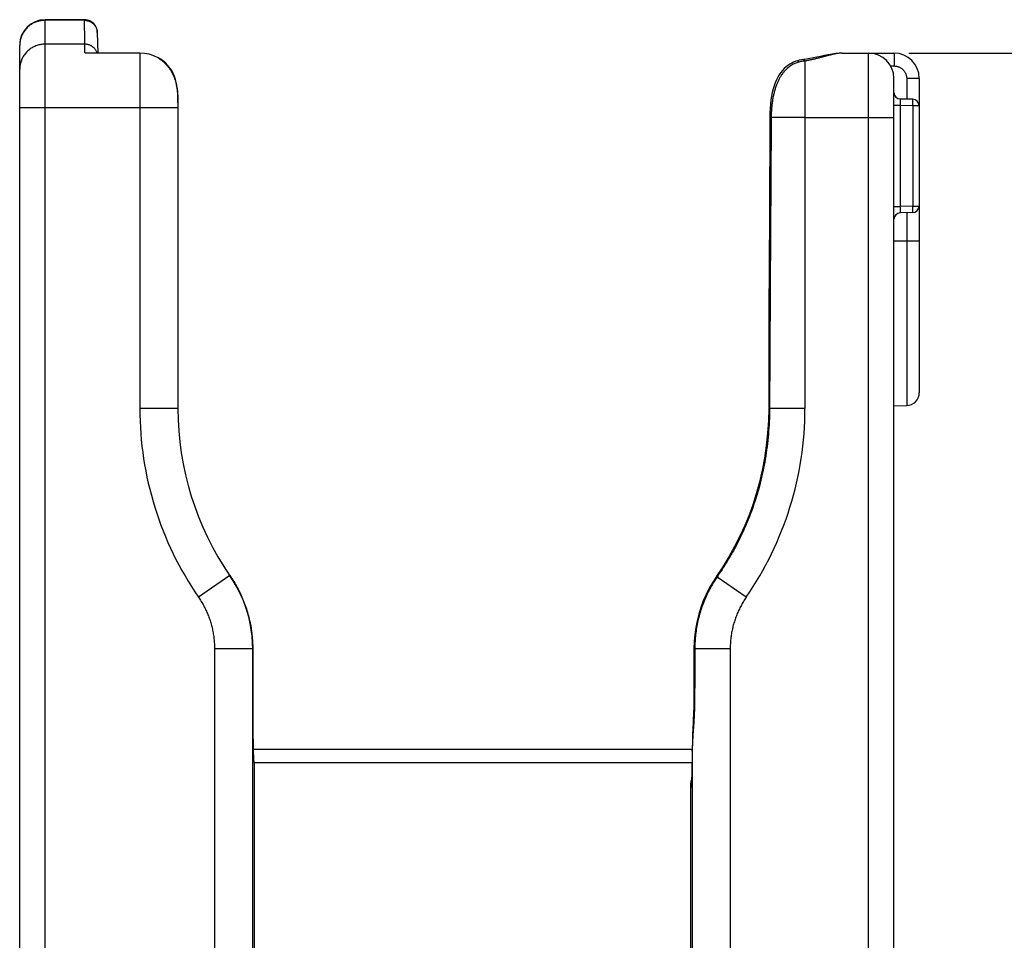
# Model space of a CAD drawing. Header units: inches. Extents: x 0 to 34, y 0 to 22.
# Tile 13 of 49: x 14.2 to 15.7, y 16.6 to 18. Entities that reach past the tile are written whole.
import ezdxf

# ---------------------------------------------------------------- set-up
doc = ezdxf.new("R2010")
doc.units = ezdxf.units.IN
doc.header["$LTSCALE"] = 1.87
doc.header["$MEASUREMENT"] = 0
doc.layers.get('0').update_dxf_attribs({"linetype": 'CONTINUOUS'})
doc.layers.add('DIMENSIONS', color=7, linetype='CONTINUOUS')
doc.styles.get("Standard").update_dxf_attribs({"font": 'txt', "width": 0.8})
doc.dimstyles.new('DIMSTYLE_1', dxfattribs={"dimtxt": 0.125, "dimasz": 0.1875, "dimexe": 0.18, "dimexo": 0.0625, "dimgap": 0.09, "dimtad": 0, "dimtih": 1, "dimtoh": 1, "dimdec": 3, "dimzin": 4, "dimdsep": 46, "dimtxsty": 'STANDARD', "dimblk": '_FILLED', "dimblk1": '_FILLED', "dimblk2": '_FILLED', "dimcen": 0.09, "dimadec": 0, "dimazin": 0, "dimtp": 0.01, "dimtm": 0.01, "dimtfac": 1, "dimtdec": 3, "dimtofl": 0, "dimtmove": 0, "dimatfit": 3, "dimldrblk": '_FILLED', "dimfxl": 1, "dimtolj": 1, "dimtzin": 4, "dimarcsym": 0})

# ---------------------------------------------------------------- blocks, each defined once
blk = doc.blocks.new('_FILLED')
at = {"color": 0, "linetype": 'BYBLOCK'}
blk.add_solid([(0, 0), (-1, 0.1667), (-1, -0.1667)], dxfattribs=at)
blk = doc.blocks.new('*D7')
at = {"layer": 'DIMENSIONS', "color": 2, "linetype": 'CONTINUOUS'}
for p, q in [((15.5843, 17.9372), (16.7255, 17.9372)), ((16.6005, 17.9372), (16.6005, 15.7678)), ((16.6005, 13.4541), (16.6005, 15.299)), ((15.6163, 13.4541), (16.7255, 13.4541))]:
    blk.add_line(p, q, dxfattribs=at)
at = {"layer": 'DIMENSIONS', "color": 2, "linetype": 'CONTINUOUS', "xscale": 0.1875, "yscale": 0.1875, "zscale": 0.1875}
for p, rotation in [((16.6005, 17.9372), 90), ((16.6005, 13.4541), 270)]:
    blk.add_blockref('_FILLED', p, dxfattribs=dict(at, rotation=rotation))
at = {"layer": 'DIMENSIONS', "color": 2, "linetype": 'CONTINUOUS', "width": 0.8}
for s, p in [('[', (16.513, 15.5803)), (']', (17.213, 15.5803)), ('4.483', (15.888, 15.5803)), ('113.87', (16.613, 15.5803)), ('GROUND LUG SCREW', (15.8005, 15.3615))]:
    blk.add_text(s, height=0.125, dxfattribs=at).set_placement(p)

msp = doc.modelspace()

# ---------------------------------------------------------------- linework, layer by layer
at = {"color": 7, "linetype": 'CONTINUOUS'}
for p, q in [((14.2449, 16.3453), (14.2449, 17.989)), ((14.306, 17.989), (14.2449, 17.989)), ((14.306, 17.988), (14.2449, 17.988)), ((14.3245, 17.9766), (14.3237, 17.9784)), ((14.3251, 17.9749), (14.3245, 17.9767)), ((14.3256, 17.973), (14.3251, 17.9749)), ((14.3259, 17.9712), (14.3256, 17.9731)), ((14.326, 17.9693), (14.3259, 17.9712)), ((14.326, 17.9693), (14.3266, 17.9372)), ((14.2056, 16.2679), (14.2056, 17.9497)), ((14.3067, 17.951), (14.2449, 17.951)), ((14.3919, 17.9372), (14.3069, 17.9372)), ((14.3919, 17.9372), (14.3919, 17.386)), ((15.4809, 17.9372), (15.5612, 17.9372)), ((15.5218, 16.3569), (15.5218, 17.9372)), ((15.5561, 17.9172), (15.5617, 17.9172)), ((15.5611, 15.1521), (15.5611, 17.8979)), ((15.581, 17.8979), (15.581, 17.8658)), ((15.6005, 17.8979), (15.581, 17.8979)), ((15.6005, 17.8979), (15.6005, 17.4105)), ((15.5904, 17.8655), (15.5709, 17.866)), ((14.4509, 17.8522), (14.2056, 17.8522)), ((14.4509, 17.86), (14.4509, 17.386)), ((15.5709, 17.856), (15.5611, 17.856)), ((15.5709, 17.856), (15.5709, 17.6994)), ((15.5904, 17.8555), (15.5709, 17.856)), ((15.5904, 17.8555), (15.5904, 17.6999)), ((15.6001, 17.8555), (15.5904, 17.8555)), ((15.6001, 17.8555), (15.6001, 17.6999)), ((15.4233, 17.8372), (15.4233, 17.386)), ((15.4233, 17.8372), (15.5611, 17.8372)), ((15.5611, 17.6994), (15.5709, 17.6994)), ((15.5904, 17.6999), (15.5709, 17.6994)), ((15.5904, 17.6999), (15.6001, 17.6999)), ((15.5904, 17.6899), (15.5709, 17.6894)), ((15.581, 17.6896), (15.581, 17.3905)), ((15.5611, 17.6459), (15.6005, 17.6459)), ((15.5611, 17.39), (15.581, 17.3905)), ((14.4509, 17.386), (14.3919, 17.386)), ((15.4233, 17.386), (15.3683, 17.386)), ((15.3423, 17.2367), (15.3365, 17.2208)), ((14.5315, 17.1269), (14.4829, 17.0935)), ((14.5368, 17.1187), (14.5316, 17.1267)), ((14.542, 17.1099), (14.5368, 17.1187)), ((14.5369, 17.1187), (14.5369, 17.1187)), ((15.2863, 17.1261), (15.2859, 17.1254)), ((15.3323, 17.0935), (15.287, 17.1247)), ((14.5467, 17.1009), (14.542, 17.11)), ((14.5509, 17.0917), (14.5467, 17.1009)), ((14.5547, 17.0822), (14.5509, 17.0917)), ((14.5579, 17.0726), (14.5547, 17.0823)), ((14.5607, 17.0628), (14.5579, 17.0727)), ((14.563, 17.0529), (14.5607, 17.0629)), ((14.5648, 17.0429), (14.563, 17.053)), ((14.566, 17.0328), (14.5647, 17.043)), ((14.5668, 17.0227), (14.566, 17.0329)), ((14.5078, 17.0134), (14.5078, 16.4695)), ((14.5668, 17.0134), (14.5078, 17.0134)), ((14.567, 17.0131), (14.5668, 17.0228)), ((14.5668, 17.0134), (14.5668, 16.4695)), ((14.567, 17.0131), (14.567, 17.0131)), ((14.567, 17.0131), (14.567, 16.9298)), ((15.2511, 17.0144), (15.2509, 16.9335)), ((15.2511, 17.0144), (15.2525, 17.0144)), ((15.3074, 17.0134), (15.2525, 17.0134)), ((15.3074, 17.0134), (15.3074, 16.4695)), ((14.567, 16.9164), (14.567, 16.9298)), ((14.5671, 16.9042), (14.567, 16.9164)), ((14.5672, 16.8933), (14.5671, 16.9042)), ((15.2501, 16.9023), (15.2495, 16.8869)), ((14.5673, 16.8837), (14.5672, 16.8933)), ((14.5674, 16.8754), (14.5673, 16.8837)), ((14.5675, 16.8682), (14.5674, 16.8754)), ((14.5676, 16.8622), (14.5675, 16.8682)), ((14.5677, 16.8571), (14.5676, 16.8622)), ((14.5678, 16.8528), (14.5677, 16.8571)), ((15.2484, 16.8571), (14.5677, 16.8571)), ((15.2484, 16.8575), (15.2483, 16.8478)), ((15.2487, 16.8676), (15.2484, 16.8574)), ((15.2484, 16.8546), (15.2484, 16.8575)), ((14.5679, 16.8493), (14.5678, 16.8528)), ((14.568, 16.8465), (14.5679, 16.8493)), ((14.5681, 16.8449), (14.568, 16.8465)), ((14.5681, 16.8437), (14.5681, 16.8449)), ((14.5682, 16.8426), (14.5681, 16.8437)), ((14.5682, 16.8418), (14.5682, 16.8426)), ((15.2483, 16.8478), (15.2482, 16.8393)), ((15.2484, 16.8546), (15.2484, 16.4695)), ((14.5687, 16.8371), (15.2481, 16.8371)), ((14.569, 16.8371), (14.569, 16.2551)), ((15.2479, 16.8258), (15.2478, 16.8206)), ((15.248, 16.8321), (15.2479, 16.8258)), ((15.2482, 16.8393), (15.248, 16.8321)), ((15.2475, 16.8128), (15.2474, 16.8108)), ((15.2474, 16.8108), (15.2474, 16.8093)), ((15.2476, 16.8163), (15.2475, 16.8128)), ((15.2478, 16.8206), (15.2476, 16.8163)), ((15.2462, 16.2551), (15.2462, 16.7981)), ((15.2465, 16.7981), (15.2462, 16.7981)), ((15.2474, 16.8093), (15.2473, 16.808))]:
    msp.add_line(p, q, dxfattribs=at)
for points in [[(14.3237, 17.9783), (14.3227, 17.98), (14.3216, 17.9815), (14.3204, 17.9829), (14.319, 17.9842), (14.3175, 17.9853), (14.3159, 17.9864), (14.3143, 17.9872), (14.3125, 17.9879), (14.3107, 17.9884), (14.3089, 17.9888), (14.307, 17.989), (14.306, 17.989)], [(14.3227, 17.98), (14.3216, 17.9815), (14.3204, 17.9829), (14.319, 17.9842), (14.3175, 17.9853), (14.3159, 17.9863), (14.3143, 17.9872), (14.3125, 17.9879), (14.3107, 17.9884), (14.3089, 17.9888), (14.307, 17.9889), (14.306, 17.989)], [(15.4115, 17.9253), (15.4089, 17.9245), (15.4057, 17.9233), (15.4027, 17.9218), (15.3997, 17.9201), (15.3967, 17.918), (15.3939, 17.9158), (15.3911, 17.9132), (15.3884, 17.9103), (15.3859, 17.9072), (15.3834, 17.9037), (15.3811, 17.8999), (15.379, 17.8958), (15.3771, 17.8913), (15.3754, 17.8866), (15.3739, 17.8816), (15.3725, 17.8763), (15.3714, 17.8706), (15.3704, 17.8646), (15.3697, 17.8582), (15.3692, 17.8514), (15.3688, 17.8443), (15.3687, 17.8372)], [(15.4208, 17.9272), (15.4179, 17.9268), (15.4144, 17.9261), (15.4115, 17.9254)], [(15.4809, 17.9372), (15.4765, 17.937), (15.4711, 17.9365), (15.4654, 17.9356), (15.4594, 17.9345), (15.4534, 17.9333), (15.4475, 17.9321), (15.4418, 17.9309), (15.4363, 17.9298), (15.4309, 17.9288), (15.4256, 17.9279), (15.4208, 17.9272)], [(14.4509, 17.86), (14.4509, 17.8663), (14.4507, 17.873), (14.4502, 17.8794), (14.4495, 17.8854), (14.4484, 17.8911), (14.4471, 17.8963), (14.4455, 17.9011), (14.4437, 17.9055), (14.4415, 17.9101)], [(15.3687, 17.8372), (15.3681, 17.6858), (15.3675, 17.5351), (15.367, 17.3862)], [(15.367, 17.3862), (15.3665, 17.3672), (15.3653, 17.3476), (15.3633, 17.3282), (15.3605, 17.309), (15.357, 17.2902), (15.3527, 17.2718), (15.3478, 17.2539)], [(15.3518, 17.2684), (15.3478, 17.2539), (15.3423, 17.2367)], [(15.3365, 17.2208), (15.3298, 17.2045), (15.3223, 17.1881), (15.3142, 17.172), (15.3054, 17.1562), (15.296, 17.1407), (15.2863, 17.1261)], [(15.2859, 17.1254), (15.2803, 17.1168), (15.2748, 17.1074), (15.27, 17.0977), (15.2656, 17.0878), (15.2618, 17.0777), (15.2586, 17.0673), (15.2559, 17.0568), (15.2538, 17.0462), (15.2523, 17.0355), (15.2514, 17.0247), (15.2511, 17.0144)], [(15.2509, 16.9335), (15.2508, 16.9238), (15.2505, 16.9133), (15.2501, 16.9023)], [(15.2496, 16.8911), (15.2491, 16.8795), (15.2487, 16.8676)], [(14.5683, 16.8405), (14.5683, 16.8405), (14.5683, 16.8405), (14.5683, 16.8406), (14.5683, 16.8407), (14.5683, 16.8409), (14.5683, 16.8412), (14.5683, 16.8414), (14.5682, 16.8418)], [(15.2473, 16.808), (15.2472, 16.807), (15.2472, 16.8066), (15.2472, 16.8063), (15.2472, 16.8061), (15.2472, 16.8059), (15.2472, 16.8059)]]:
    msp.add_lwpolyline(points, dxfattribs=at)
for centre, radius, start, end in [((14.2449, 17.9497), 0.0393, 90, 180), ((14.2449, 17.9497), 0.0393, 90, 180), ((14.3919, 17.8782), 0.059, 32.7378, 90), ((15.5218, 17.8979), 0.0393, 0, 90), ((15.5612, 17.8979), 0.0393, 0, 90), ((15.5711, 17.876), 0.01, 180, 268.5), ((15.5901, 17.8555), 0.01, 0, 88.5), ((15.5901, 17.6999), 0.01, 271.5, 360), ((15.5711, 17.6794), 0.01, 91.5, 178.9188), ((15.5805, 17.4105), 0.02, 271.5, 360), ((14.9076, 17.386), 0.5157, 180, 214.5572), ((14.9076, 17.386), 0.4567, 180, 214.5849), ((14.9076, 17.386), 0.5157, 325.4454, 359.9983)]:
    msp.add_arc(centre, radius, start, end, dxfattribs=at)
for points, knots in [([(14.2449, 17.988), (14.2438, 17.988), (14.2417, 17.9879), (14.2385, 17.9875), (14.2353, 17.9869), (14.2322, 17.986), (14.2291, 17.9848), (14.2262, 17.9834), (14.2234, 17.9817), (14.2208, 17.9799), (14.2183, 17.9778), (14.216, 17.9755), (14.2139, 17.973), (14.212, 17.9704), (14.2103, 17.9677), (14.2089, 17.9648), (14.2077, 17.9618), (14.2068, 17.9587), (14.2061, 17.9555), (14.2057, 17.9525), (14.2056, 17.9505), (14.2056, 17.9497)], [0, 0, 0, 0, 0.053365, 0.106724, 0.160069, 0.213395, 0.266696, 0.319967, 0.373204, 0.426403, 0.479563, 0.532682, 0.58576, 0.638798, 0.691799, 0.744765, 0.797701, 0.850612, 0.903503, 0.956381, 1, 1, 1, 1]), ([(14.306, 17.988), (14.306, 17.9883), (14.306, 17.9884), (14.306, 17.989), (14.306, 17.989)], [0, 0, 0, 0, 0.731219, 1, 1, 1, 1]), ([(14.3067, 17.951), (14.3066, 17.9553), (14.3065, 17.9637), (14.3063, 17.9761), (14.3061, 17.9841), (14.306, 17.988)], [0, 0, 0, 0, 0.34999, 0.68333, 1, 1, 1, 1]), ([(14.306, 17.988), (14.3067, 17.988), (14.308, 17.988), (14.3099, 17.9877), (14.3118, 17.9872), (14.3136, 17.9866), (14.3154, 17.9858), (14.3171, 17.9848), (14.3186, 17.9837), (14.3201, 17.9824), (14.3214, 17.981), (14.3226, 17.9794), (14.3236, 17.9778), (14.3244, 17.9761), (14.3251, 17.9743), (14.3256, 17.9724), (14.3259, 17.9705), (14.326, 17.9692), (14.326, 17.9686)], [0, 0, 0, 0, 0.062791, 0.12557, 0.188325, 0.251048, 0.313731, 0.376365, 0.438947, 0.501474, 0.563944, 0.62636, 0.688723, 0.751039, 0.813316, 0.875562, 0.937787, 1, 1, 1, 1]), ([(14.2449, 17.951), (14.2438, 17.951), (14.2417, 17.9509), (14.2385, 17.9505), (14.2353, 17.9498), (14.2322, 17.9489), (14.2291, 17.9477), (14.2262, 17.9463), (14.2234, 17.9447), (14.2208, 17.9428), (14.2183, 17.9407), (14.216, 17.9385), (14.2139, 17.936), (14.212, 17.9334), (14.2103, 17.9306), (14.2089, 17.9278), (14.2077, 17.9248), (14.2068, 17.9217), (14.2061, 17.9185), (14.2057, 17.9154), (14.2056, 17.9132), (14.2056, 17.9122)], [0, 0, 0, 0, 0.052963, 0.105916, 0.158852, 0.211762, 0.264639, 0.317475, 0.370265, 0.423005, 0.475692, 0.528324, 0.580901, 0.633425, 0.685899, 0.738326, 0.790713, 0.843066, 0.895392, 0.947701, 1, 1, 1, 1]), ([(14.3069, 17.9372), (14.3069, 17.9381), (14.3068, 17.9399), (14.3068, 17.9425), (14.3068, 17.9448), (14.3067, 17.9468), (14.3067, 17.9484), (14.3067, 17.9498), (14.3067, 17.9506), (14.3067, 17.951)], [0, 0, 0, 0, 0.206886, 0.393426, 0.55884, 0.702562, 0.824232, 0.923503, 1, 1, 1, 1]), ([(14.3258, 17.9372), (14.3256, 17.9378), (14.3251, 17.939), (14.3243, 17.9407), (14.3232, 17.9423), (14.3221, 17.9439), (14.3208, 17.9453), (14.3193, 17.9466), (14.3177, 17.9477), (14.3161, 17.9487), (14.3143, 17.9495), (14.3125, 17.9502), (14.3106, 17.9506), (14.3086, 17.9509), (14.3073, 17.951), (14.3067, 17.951)], [0, 0, 0, 0, 0.076445, 0.152956, 0.229545, 0.30622, 0.382989, 0.459851, 0.536807, 0.61385, 0.690973, 0.768164, 0.84541, 0.922694, 1, 1, 1, 1]), ([(14.4215, 17.9292), (14.4226, 17.9285), (14.4249, 17.9269), (14.4281, 17.9242), (14.4312, 17.9213), (14.4341, 17.9182), (14.4368, 17.9147), (14.4393, 17.9111), (14.4416, 17.9071), (14.4437, 17.9029), (14.4455, 17.8986), (14.447, 17.8943), (14.4481, 17.8901), (14.449, 17.8862), (14.4496, 17.8825), (14.4501, 17.8789), (14.4504, 17.8755), (14.4506, 17.8722), (14.4508, 17.869), (14.4508, 17.8664), (14.4509, 17.8648), (14.4509, 17.8642)], [0, 0, 0, 0, 0.055007, 0.11083, 0.167587, 0.225261, 0.283884, 0.343701, 0.404941, 0.467863, 0.531805, 0.593603, 0.651078, 0.704731, 0.755586, 0.803634, 0.849419, 0.893549, 0.936086, 0.97723, 1, 1, 1, 1]), ([(15.4115, 17.9254), (15.4116, 17.9254), (15.4117, 17.9254), (15.412, 17.9253), (15.4124, 17.925), (15.4128, 17.9246), (15.4133, 17.924), (15.4136, 17.9235), (15.4137, 17.9232)], [0, 0, 0, 0, 0.034599, 0.140354, 0.283077, 0.472466, 0.711425, 1, 1, 1, 1]), ([(15.4233, 17.9249), (15.4222, 17.9248), (15.4201, 17.9246), (15.4169, 17.924), (15.4148, 17.9235), (15.4137, 17.9232)], [0, 0, 0, 0, 0.331229, 0.664564, 1, 1, 1, 1]), ([(15.4208, 17.9272), (15.4208, 17.9272), (15.421, 17.9272), (15.4214, 17.9272), (15.4219, 17.9269), (15.4223, 17.9264), (15.4228, 17.9257), (15.4231, 17.9252), (15.4233, 17.9249)], [0, 0, 0, 0, 0.032309, 0.16125, 0.31437, 0.502485, 0.730512, 1, 1, 1, 1]), ([(15.4809, 17.9372), (15.4799, 17.9372), (15.4778, 17.9371), (15.4745, 17.9367), (15.4708, 17.9361), (15.4669, 17.9352), (15.4626, 17.9342), (15.4581, 17.9331), (15.4534, 17.9318), (15.4485, 17.9305), (15.4435, 17.9292), (15.4384, 17.9279), (15.4333, 17.9268), (15.4283, 17.9258), (15.425, 17.9252), (15.4233, 17.9249)], [0, 0, 0, 0, 0.050236, 0.107136, 0.169651, 0.237965, 0.311942, 0.391031, 0.474385, 0.561023, 0.649593, 0.738633, 0.827103, 0.914389, 1, 1, 1, 1]), ([(15.4233, 17.9249), (15.4233, 17.9239), (15.4233, 17.9216), (15.4233, 17.9181), (15.4233, 17.9143), (15.4233, 17.9101), (15.4233, 17.9057), (15.4233, 17.901), (15.4233, 17.896), (15.4233, 17.8908), (15.4233, 17.8854), (15.4233, 17.8798), (15.4233, 17.874), (15.4233, 17.8681), (15.4233, 17.8621), (15.4233, 17.8559), (15.4233, 17.8497), (15.4233, 17.8434), (15.4233, 17.8393), (15.4233, 17.8372)], [0, 0, 0, 0, 0.036345, 0.076515, 0.120352, 0.167681, 0.218316, 0.272055, 0.328683, 0.387977, 0.449701, 0.51361, 0.57945, 0.646959, 0.715871, 0.78591, 0.8568, 0.928258, 1, 1, 1, 1]), ([(15.5612, 17.9372), (15.5612, 17.9372), (15.5613, 17.937), (15.5613, 17.9368), (15.5614, 17.9363), (15.5614, 17.9358), (15.5615, 17.935), (15.5615, 17.9341), (15.5615, 17.9331), (15.5616, 17.9319), (15.5616, 17.9306), (15.5616, 17.9292), (15.5617, 17.9277), (15.5617, 17.926), (15.5617, 17.9244), (15.5617, 17.9226), (15.5617, 17.9208), (15.5617, 17.919), (15.5617, 17.9178), (15.5617, 17.9172)], [0, 0, 0, 0, 0.004896, 0.017862, 0.039112, 0.068516, 0.105842, 0.150778, 0.202947, 0.261907, 0.327157, 0.398141, 0.474255, 0.554851, 0.63924, 0.726705, 0.816499, 0.907857, 1, 1, 1, 1]), ([(15.4137, 17.9232), (15.4127, 17.923), (15.4107, 17.9223), (15.4077, 17.9212), (15.4048, 17.9198), (15.4018, 17.9181), (15.3989, 17.916), (15.396, 17.9136), (15.3931, 17.9109), (15.3903, 17.9078), (15.3876, 17.9042), (15.3851, 17.9003), (15.3827, 17.896), (15.3805, 17.8914), (15.3785, 17.8864), (15.3768, 17.8811), (15.3752, 17.8755), (15.3739, 17.8697), (15.3729, 17.8635), (15.372, 17.8572), (15.3714, 17.8506), (15.371, 17.8439), (15.3709, 17.8394), (15.3709, 17.8372)], [0, 0, 0, 0, 0.03062, 0.061256, 0.092669, 0.125681, 0.160396, 0.196596, 0.234684, 0.27544, 0.318859, 0.364319, 0.412062, 0.461958, 0.513577, 0.567432, 0.623609, 0.682011, 0.742571, 0.805032, 0.869203, 0.934656, 1, 1, 1, 1]), ([(15.5617, 17.9172), (15.5624, 17.9172), (15.5636, 17.9171), (15.5655, 17.9168), (15.5673, 17.9164), (15.5691, 17.9157), (15.5708, 17.9149), (15.5725, 17.9139), (15.574, 17.9128), (15.5754, 17.9115), (15.5767, 17.9101), (15.5778, 17.9086), (15.5788, 17.907), (15.5796, 17.9053), (15.5802, 17.9035), (15.5807, 17.9016), (15.581, 17.8997), (15.581, 17.8985), (15.581, 17.8979)], [0, 0, 0, 0, 0.062453, 0.124951, 0.187489, 0.249985, 0.312537, 0.375122, 0.437593, 0.50014, 0.562699, 0.625155, 0.687713, 0.750276, 0.812746, 0.87526, 0.9377, 1, 1, 1, 1]), ([(14.4509, 17.8642), (14.4509, 17.8638), (14.4509, 17.8624), (14.4509, 17.8611), (14.4509, 17.8601)], [0, 0, 0, 0, 0.316314, 1, 1, 1, 1]), ([(15.5709, 17.866), (15.5709, 17.866), (15.5708, 17.8659), (15.5708, 17.8658), (15.5708, 17.8654), (15.5708, 17.865), (15.5708, 17.8645), (15.5708, 17.8638), (15.5708, 17.8631), (15.5708, 17.8623), (15.5708, 17.8613), (15.5708, 17.8604), (15.5708, 17.8593), (15.5708, 17.8583), (15.5709, 17.8572), (15.5709, 17.8564), (15.5709, 17.856)], [0, 0, 0, 0, 0.0068, 0.025703, 0.05678, 0.099687, 0.153855, 0.2185, 0.292954, 0.376454, 0.46781, 0.565946, 0.669545, 0.777247, 0.887835, 1, 1, 1, 1]), ([(15.5904, 17.8555), (15.5904, 17.8559), (15.5904, 17.8566), (15.5905, 17.8577), (15.5905, 17.8588), (15.5905, 17.8598), (15.5905, 17.8608), (15.5905, 17.8617), (15.5905, 17.8626), (15.5905, 17.8633), (15.5905, 17.864), (15.5905, 17.8645), (15.5905, 17.8649), (15.5905, 17.8652), (15.5904, 17.8654), (15.5904, 17.8655), (15.5904, 17.8655)], [0, 0, 0, 0, 0.111845, 0.222277, 0.32991, 0.433392, 0.531424, 0.622777, 0.706303, 0.780956, 0.845801, 0.900029, 0.942967, 0.974095, 0.993073, 1, 1, 1, 1]), ([(15.3709, 17.8372), (15.3706, 17.7867), (15.37, 17.686), (15.3691, 17.5356), (15.3686, 17.4357), (15.3683, 17.386)], [0, 0, 0, 0, 0.335707, 0.669151, 1, 1, 1, 1]), ([(15.3687, 17.8372), (15.3687, 17.8372), (15.3689, 17.8372), (15.3691, 17.8372), (15.3696, 17.8372), (15.3702, 17.8372), (15.3707, 17.8372), (15.3709, 17.8372)], [0, 0, 0, 0, 0.041337, 0.163296, 0.365058, 0.644814, 1, 1, 1, 1]), ([(15.4233, 17.8372), (15.4219, 17.8372), (15.419, 17.8372), (15.4147, 17.8372), (15.4105, 17.8372), (15.4064, 17.8372), (15.4023, 17.8372), (15.3984, 17.8372), (15.3946, 17.8372), (15.3909, 17.8372), (15.3874, 17.8372), (15.3841, 17.8372), (15.381, 17.8372), (15.3781, 17.8372), (15.3755, 17.8372), (15.3731, 17.8372), (15.3716, 17.8372), (15.3709, 17.8372)], [0, 0, 0, 0, 0.081931, 0.163449, 0.244104, 0.323466, 0.401115, 0.476638, 0.549635, 0.619721, 0.686523, 0.749687, 0.808879, 0.863785, 0.914114, 0.9596, 1, 1, 1, 1]), ([(15.5709, 17.6994), (15.5709, 17.699), (15.5709, 17.6983), (15.5708, 17.6972), (15.5708, 17.6961), (15.5708, 17.6951), (15.5708, 17.6941), (15.5708, 17.6932), (15.5708, 17.6923), (15.5708, 17.6916), (15.5708, 17.6909), (15.5708, 17.6904), (15.5708, 17.69), (15.5708, 17.6897), (15.5708, 17.6895), (15.5709, 17.6894), (15.5709, 17.6894)], [0, 0, 0, 0, 0.112018, 0.222765, 0.330587, 0.434188, 0.532214, 0.623353, 0.706713, 0.781367, 0.846196, 0.900422, 0.943311, 0.974337, 0.993205, 1, 1, 1, 1]), ([(15.5904, 17.6899), (15.5904, 17.6899), (15.5904, 17.69), (15.5905, 17.6902), (15.5905, 17.6905), (15.5905, 17.6909), (15.5905, 17.6915), (15.5905, 17.6921), (15.5905, 17.6929), (15.5905, 17.6937), (15.5905, 17.6946), (15.5905, 17.6956), (15.5905, 17.6966), (15.5905, 17.6977), (15.5904, 17.6988), (15.5904, 17.6995), (15.5904, 17.6999)], [0, 0, 0, 0, 0.006916, 0.02588, 0.056999, 0.099928, 0.154152, 0.218995, 0.293648, 0.377176, 0.468533, 0.566572, 0.670061, 0.777703, 0.888145, 1, 1, 1, 1]), ([(15.3683, 17.386), (15.3683, 17.3794), (15.368, 17.3662), (15.3667, 17.3464), (15.3646, 17.3269), (15.3618, 17.3076), (15.3582, 17.2887), (15.354, 17.2704), (15.3492, 17.2529), (15.3438, 17.2362), (15.3399, 17.2254), (15.3379, 17.2202)], [0, 0, 0, 0, 0.116978, 0.233686, 0.349887, 0.46505, 0.578603, 0.689706, 0.797303, 0.900777, 1, 1, 1, 1]), ([(15.367, 17.3862), (15.367, 17.3861), (15.3671, 17.3861), (15.3673, 17.3861), (15.3678, 17.386), (15.3681, 17.386), (15.3683, 17.386)], [0, 0, 0, 0, 0.070765, 0.26002, 0.570445, 1, 1, 1, 1]), ([(15.3379, 17.2202), (15.3357, 17.2146), (15.3311, 17.2036), (15.3236, 17.1872), (15.3155, 17.1712), (15.3068, 17.1555), (15.2975, 17.1402), (15.2908, 17.1302), (15.2874, 17.1253)], [0, 0, 0, 0, 0.166571, 0.333254, 0.499915, 0.666544, 0.833217, 1, 1, 1, 1]), ([(15.3365, 17.2208), (15.3365, 17.2208), (15.3367, 17.2207), (15.3369, 17.2206), (15.3373, 17.2204), (15.3377, 17.2203), (15.3379, 17.2202)], [0, 0, 0, 0, 0.063759, 0.252909, 0.565964, 1, 1, 1, 1]), ([(14.5315, 17.1269), (14.5335, 17.1239), (14.5375, 17.1178), (14.543, 17.1083), (14.5479, 17.0985), (14.5523, 17.0884), (14.5561, 17.0781), (14.5594, 17.0676), (14.5621, 17.057), (14.5642, 17.0462), (14.5657, 17.0353), (14.5666, 17.0244), (14.5668, 17.0171), (14.5668, 17.0134)], [0, 0, 0, 0, 0.090948, 0.181848, 0.272735, 0.363668, 0.454582, 0.545455, 0.636365, 0.727292, 0.818173, 0.909065, 1, 1, 1, 1]), ([(14.5316, 17.1267), (14.5337, 17.1237), (14.5377, 17.1176), (14.5431, 17.1081), (14.5481, 17.0982), (14.5525, 17.0882), (14.5563, 17.0779), (14.5596, 17.0674), (14.5623, 17.0567), (14.5644, 17.0459), (14.5659, 17.035), (14.5665, 17.0275), (14.5667, 17.0237), (14.5667, 17.0235)], [0, 0, 0, 0, 0.098722, 0.198271, 0.297802, 0.397369, 0.496927, 0.596452, 0.696014, 0.795571, 0.895036, 0.994518, 1, 1, 1, 1]), ([(15.287, 17.1247), (15.285, 17.1217), (15.2811, 17.1158), (15.2758, 17.1065), (15.271, 17.097), (15.2667, 17.0872), (15.263, 17.0772), (15.2598, 17.067), (15.2572, 17.0567), (15.2551, 17.0463), (15.2536, 17.0357), (15.2527, 17.0251), (15.2525, 17.018), (15.2525, 17.0144)], [0, 0, 0, 0, 0.090974, 0.181948, 0.272824, 0.363718, 0.454633, 0.545525, 0.636439, 0.727305, 0.818093, 0.908995, 1, 1, 1, 1]), ([(15.2859, 17.1254), (15.2859, 17.1254), (15.286, 17.1253), (15.2862, 17.1252), (15.2866, 17.125), (15.2868, 17.1248), (15.287, 17.1247)], [0, 0, 0, 0, 0.063294, 0.252297, 0.565424, 1, 1, 1, 1]), ([(15.2863, 17.1261), (15.2863, 17.1261), (15.2865, 17.126), (15.2866, 17.1259), (15.287, 17.1256), (15.2873, 17.1254), (15.2874, 17.1253)], [0, 0, 0, 0, 0.063646, 0.252648, 0.565647, 1, 1, 1, 1]), ([(15.2874, 17.1253), (15.2874, 17.1252), (15.2873, 17.1251), (15.2871, 17.1249), (15.287, 17.1247), (15.287, 17.1247)], [0, 0, 0, 0, 0.330084, 0.663326, 1, 1, 1, 1]), ([(14.4829, 17.0935), (14.4843, 17.0913), (14.4872, 17.087), (14.491, 17.0803), (14.4945, 17.0734), (14.4976, 17.0663), (14.5003, 17.059), (14.5026, 17.0516), (14.5045, 17.0441), (14.5059, 17.0365), (14.507, 17.0289), (14.5076, 17.0212), (14.5078, 17.016), (14.5078, 17.0134)], [0, 0, 0, 0, 0.091061, 0.181992, 0.272831, 0.363693, 0.454609, 0.545476, 0.636387, 0.727238, 0.818063, 0.908973, 1, 1, 1, 1]), ([(15.3323, 17.0935), (15.3308, 17.0914), (15.328, 17.087), (15.3242, 17.0803), (15.3207, 17.0734), (15.3176, 17.0663), (15.3149, 17.0591), (15.3126, 17.0517), (15.3107, 17.0442), (15.3092, 17.0366), (15.3082, 17.0289), (15.3075, 17.0212), (15.3074, 17.016), (15.3074, 17.0134)], [0, 0, 0, 0, 0.091054, 0.181992, 0.272828, 0.363683, 0.454601, 0.545462, 0.63636, 0.727203, 0.818012, 0.908913, 1, 1, 1, 1]), ([(14.5668, 17.0134), (14.5668, 17.0134), (14.5668, 17.0133), (14.5669, 17.0132), (14.567, 17.0131), (14.567, 17.0131)], [0, 0, 0, 0, 0.321413, 0.663202, 1, 1, 1, 1]), ([(15.2511, 17.0135), (15.2511, 17.0135), (15.2513, 17.0135), (15.2515, 17.0135), (15.252, 17.0135), (15.2523, 17.0134), (15.2525, 17.0134)], [0, 0, 0, 0, 0.078683, 0.27364, 0.58155, 1, 1, 1, 1]), ([(15.2525, 17.0134), (15.2524, 17.0045), (15.2524, 16.9867), (15.2523, 16.9601), (15.2522, 16.9423), (15.2522, 16.9335)], [0, 0, 0, 0, 0.334696, 0.668026, 1, 1, 1, 1]), ([(15.2525, 17.0144), (15.2525, 17.0143), (15.2525, 17.0141), (15.2525, 17.0138), (15.2525, 17.0136), (15.2525, 17.0134)], [0, 0, 0, 0, 0.331544, 0.664863, 1, 1, 1, 1]), ([(14.567, 16.9338), (14.567, 16.9317), (14.567, 16.9275), (14.567, 16.9211), (14.567, 16.9149), (14.5671, 16.9087), (14.5671, 16.9027), (14.5671, 16.8968), (14.5672, 16.891), (14.5672, 16.8854), (14.5673, 16.8801), (14.5674, 16.8749), (14.5674, 16.8701), (14.5675, 16.8655), (14.5676, 16.8611), (14.5677, 16.8571), (14.5678, 16.8535), (14.5679, 16.8501), (14.568, 16.8472), (14.5681, 16.8446), (14.5682, 16.8424), (14.5682, 16.8411), (14.5683, 16.8405)], [0, 0, 0, 0, 0.068384, 0.136124, 0.203097, 0.269248, 0.334222, 0.397672, 0.459475, 0.519313, 0.576796, 0.631829, 0.684207, 0.733595, 0.77983, 0.822781, 0.862187, 0.897873, 0.929786, 0.957733, 0.981562, 1, 1, 1, 1]), ([(15.2522, 16.9335), (15.2522, 16.9307), (15.2521, 16.9251), (15.2518, 16.9167), (15.2514, 16.9081), (15.2509, 16.8993), (15.2503, 16.8904), (15.2496, 16.8813), (15.249, 16.8723), (15.2486, 16.8643), (15.2485, 16.8594), (15.2485, 16.8575)], [0, 0, 0, 0, 0.109498, 0.220211, 0.332616, 0.447775, 0.565787, 0.685777, 0.806096, 0.924219, 1, 1, 1, 1]), ([(15.2509, 16.9335), (15.2509, 16.9335), (15.2509, 16.9335), (15.251, 16.9335), (15.2512, 16.9335), (15.2516, 16.9335), (15.252, 16.9335), (15.2522, 16.9335)], [0, 0, 0, 0, 0.006584, 0.035106, 0.210826, 0.533454, 1, 1, 1, 1]), ([(14.5687, 16.8406), (14.5686, 16.8409), (14.5685, 16.8417), (14.5683, 16.8424), (14.5682, 16.8428)], [0, 0, 0, 0, 0.440197, 1, 1, 1, 1]), ([(14.5683, 16.8404), (14.5683, 16.8399), (14.5684, 16.8391), (14.5685, 16.838), (14.5686, 16.8375), (14.5686, 16.8371), (14.5687, 16.8371)], [0, 0, 0, 0, 0.430732, 0.740366, 0.92892, 1, 1, 1, 1]), ([(14.5684, 16.8405), (14.5685, 16.84), (14.5687, 16.8389), (14.5687, 16.8377), (14.5687, 16.8371)], [0, 0, 0, 0, 0.462143, 1, 1, 1, 1]), ([(14.569, 16.8371), (14.569, 16.8376), (14.569, 16.8386), (14.5688, 16.8398), (14.5687, 16.8404), (14.5687, 16.8406)], [0, 0, 0, 0, 0.426906, 0.856511, 1, 1, 1, 1]), ([(15.2484, 16.8546), (15.2484, 16.8525), (15.2483, 16.8483), (15.2482, 16.8423), (15.2481, 16.8365), (15.248, 16.8311), (15.2479, 16.826), (15.2478, 16.8214), (15.2477, 16.8171), (15.2476, 16.8132), (15.2474, 16.8098), (15.2474, 16.8076), (15.2473, 16.8066)], [0, 0, 0, 0, 0.132542, 0.259155, 0.37916, 0.492031, 0.597416, 0.694994, 0.784332, 0.865046, 0.937041, 1, 1, 1, 1]), ([(15.2462, 16.7981), (15.2462, 16.7995), (15.2463, 16.8024), (15.2466, 16.8052), (15.2468, 16.8066)], [0, 0, 0, 0, 0.500003, 1, 1, 1, 1]), ([(15.2465, 16.7981), (15.2465, 16.7995), (15.2466, 16.8021), (15.2468, 16.8047), (15.247, 16.8059)], [0, 0, 0, 0, 0.53673, 1, 1, 1, 1]), ([(15.2473, 16.8059), (15.2472, 16.8053), (15.2472, 16.8039), (15.2471, 16.802), (15.2469, 16.8004), (15.2468, 16.7992), (15.2467, 16.7986), (15.2466, 16.7981), (15.2465, 16.7981)], [0, 0, 0, 0, 0.240093, 0.509554, 0.720492, 0.872143, 0.964569, 1, 1, 1, 1])]:
    msp.add_open_spline(points, degree=3, knots=knots, dxfattribs=at)
for points in [[(14.2056, 17.9497), (14.2056, 17.9495), (14.2056, 17.9493), (14.2056, 17.9491)], [(15.4115, 17.9254), (15.4115, 17.9253), (15.4115, 17.9253), (15.4115, 17.9253)], [(15.4809, 17.9372), (15.4809, 17.9372), (15.4809, 17.9372), (15.4809, 17.9372)], [(14.4509, 17.8601), (14.4509, 17.8601), (14.4509, 17.8601), (14.4509, 17.86)], [(14.5316, 17.1267), (14.5316, 17.1267), (14.5316, 17.1267), (14.5316, 17.1267)], [(14.5667, 17.0235), (14.5669, 17.02), (14.567, 17.0166), (14.567, 17.0131)], [(15.2484, 16.8576), (15.2484, 16.8575), (15.2484, 16.8575), (15.2484, 16.8575)], [(15.2485, 16.8575), (15.2484, 16.8565), (15.2484, 16.8556), (15.2484, 16.8546)], [(14.5683, 16.8412), (14.5683, 16.8411), (14.5683, 16.8409), (14.5684, 16.8408)], [(14.5683, 16.8405), (14.5683, 16.8405), (14.5683, 16.8404), (14.5683, 16.8404)], [(14.5684, 16.8408), (14.5684, 16.8407), (14.5684, 16.8406), (14.5684, 16.8405)], [(15.2468, 16.8066), (15.247, 16.8077), (15.2471, 16.8088), (15.2474, 16.8098)], [(15.247, 16.8059), (15.247, 16.8061), (15.2471, 16.8063), (15.2471, 16.8065)], [(15.2471, 16.8065), (15.2471, 16.8069), (15.2472, 16.8072), (15.2472, 16.8076)], [(15.2473, 16.8066), (15.2473, 16.8064), (15.2473, 16.8061), (15.2473, 16.8059)]]:
    msp.add_open_spline(points, degree=3, dxfattribs=at)

# ---------------------------------------------------------------- dimensions: what is measured, and where the dimension line sits
at = {"layer": 'DIMENSIONS', "color": 2, "linetype": 'CONTINUOUS'}
dim = msp.add_linear_dim(base=(16.6005, 17.9372), p1=(15.6163, 13.4541), p2=(15.5843, 17.9372), angle=90, text='<>\\PGROUND LUG SCREW', dimstyle='DIMSTYLE_1', dxfattribs=at)
dim.commit()
dim.dimension.update_dxf_attribs({"geometry": '*D7', "text_midpoint": (16.6005, 15.5334), "dimtype": 160})

doc.saveas('drawing.dxf')
